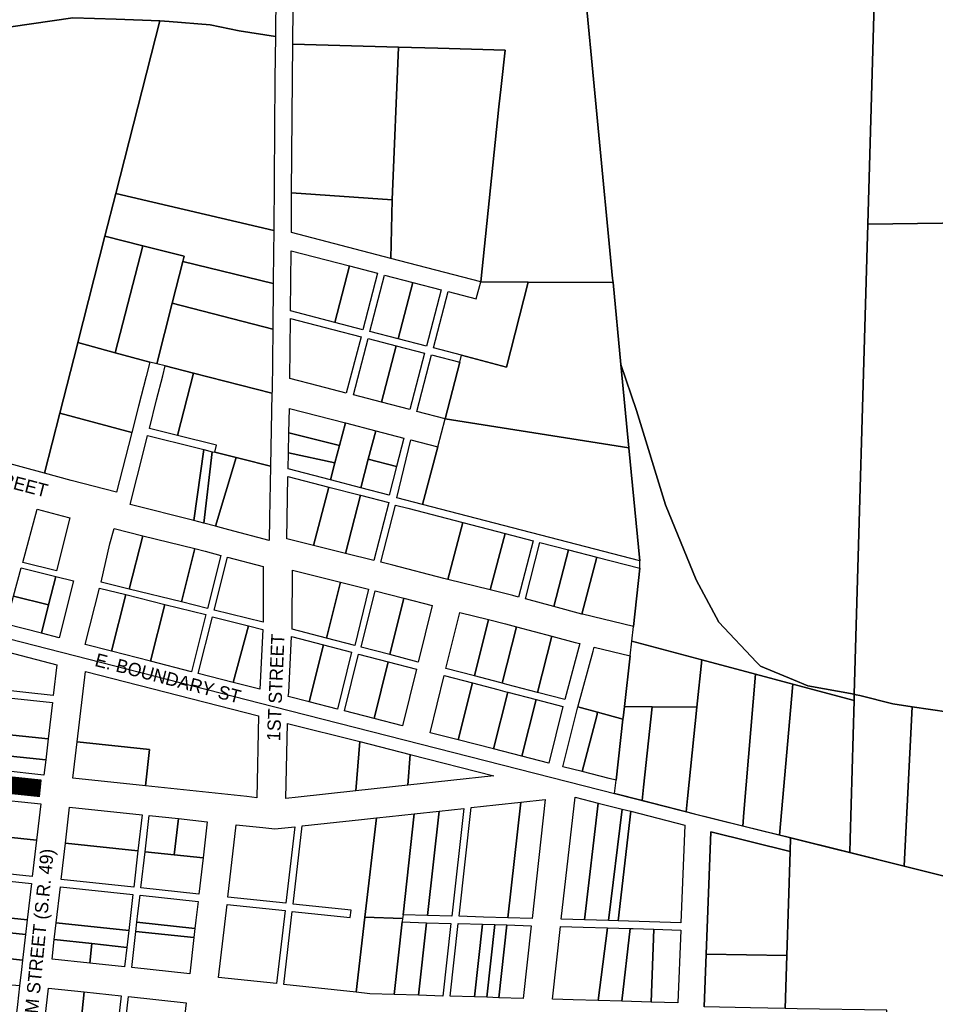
# Model space of a CAD drawing. Header units: feet. Extents: x 1267057 to 1687180, y 157668 to 661817.
# Tile 100 of 157: x 1334519 to 1336593, y 438448 to 440677. Entities that reach past the tile are written whole.
import ezdxf
from ezdxf.enums import TextEntityAlignment as Align

# ---------------------------------------------------------------- set-up
doc = ezdxf.new("R2010")
doc.units = ezdxf.units.FT
doc.header["$MEASUREMENT"] = 0
doc.linetypes.add('DASHED2', pattern=[0.375, 0.25, -0.125])
for name, color, linetype in [('CL-TICK-PI', 1, 'Continuous'), ('mercercounty', 247, 'Continuous'), ('MOT-PHASE 2', 5, 'Continuous')]:
    doc.layers.add(name, color=color, linetype=linetype)
doc.styles.add('Slanted-Normal', font='font31.shx', dxfattribs={"height": 0.14})

msp = doc.modelspace()

# ---------------------------------------------------------------- linework, layer by layer
at = {"layer": 'CL-TICK-PI', "linetype": 'DASHED2', "const_width": 40, "flags": 128}
msp.add_lwpolyline([(1332125.2, 439158.6), (1332368, 439148.6), (1332646.4, 439137.4), (1332905.3, 439111.2), (1334567.1, 438936.9)], dxfattribs=at)
at = {"layer": 'mercercounty'}
for points in [[(1337804.7, 440996.1), (1337783.1, 440164), (1337721.4, 440154.6), (1337664.8, 440154.6), (1337578, 440179.2), (1337472.3, 440213.1), (1337383.6, 440209.3), (1337319.4, 440182.9), (1337253.3, 440132), (1337215.6, 440084.9), (1337189.1, 440047.1), (1337175.9, 439990.6), (1337174, 439918.9), (1337173, 439908.9), (1337164, 439909), (1337173, 440223.8), (1336440, 440214.2), (1336457.4, 440819.5)], [(1336623.5, 439109.4), (1336540.7, 439121.8), (1336497, 439128.3), (1336421.7, 439147.1), (1336413.9, 439149), (1336409.4, 439149.9), (1336440, 440214.2), (1337173, 440223.8)], [(1333832.4, 439445.3), (1335093.8, 439122.5), (1336056.2, 438876.7), (1336085.9, 438869.3), (1336253.6, 438827.6), (1336264.8, 438824.8), (1336264.1, 438794.1), (1336084.7, 438838.7), (1336074.3, 438561.8), (1336069.7, 438441.9)]]:
    msp.add_lwpolyline(points, dxfattribs=at)
for points in [[(1335098.2, 440638.9), (1335016.1, 440651.9), (1334950.3, 440665.9), (1334857.5, 440673.4), (1334836.4, 440674.4), (1334737.8, 440678.8), (1334639.9, 440681.3), (1334363, 440641.7), (1334404.1, 440809.7), (1334454.3, 440809.7), (1334817.3, 440818.7), (1334903.1, 440820.5), (1334902.9, 440832), (1335100.2, 440836.6), (1335098.2, 440638.9)], [(1335880.9, 439896.3), (1335863.1, 440082.2), (1335862.2, 440091.6), (1335793.6, 440804.1), (1336457.4, 440819.5), (1336440, 440214.2), (1336409.4, 439149.9), (1336304.4, 439169.3), (1336271.4, 439182.8), (1336196.9, 439213.2), (1336188.1, 439222.4), (1336102.5, 439313.1), (1336051.5, 439409.3), (1335981.7, 439579.1), (1335916.3, 439792.2), (1335880.9, 439896.3)], [(1335376.9, 440615), (1335138, 440621.8), (1335139.6, 440789), (1335793.6, 440804.1), (1335862.2, 440091.6), (1335863.1, 440082.2), (1335670.8, 440082.7), (1335563.5, 440083.9), (1335604.1, 440479.7), (1335609.4, 440525.7), (1335618.9, 440608.2), (1335466.3, 440612.5), (1335376.9, 440615)], [(1334334.7, 439715.1), (1334304.3, 439723.3), (1334172.5, 439757.5), (1334242.4, 440056.5), (1334221.2, 440061.5), (1334234.1, 440114.6), (1334244.7, 440158), (1334255.3, 440201.3), (1334310.7, 440427.6), (1334363, 440641.7), (1334639.9, 440681.3), (1334737.8, 440678.8), (1334836.4, 440674.4), (1334736.8, 440283.5), (1334712.2, 440187), (1334650.9, 439946), (1334649.9, 439942.3), (1334610.1, 439786.1), (1334575, 439650.3), (1334415.7, 439693.3), (1334451.1, 439833.1), (1334369.6, 439853.2), (1334334.7, 439715.1)], [(1335098.2, 440638.9), (1335097.3, 440544.4), (1335094.7, 440200.1), (1334736.8, 440283.5), (1334836.4, 440674.4), (1334857.5, 440673.4), (1334950.3, 440665.9), (1335016.1, 440651.9), (1335098.2, 440638.9)], [(1335138, 440621.8), (1335376.9, 440615), (1335362.9, 440269.2), (1335134.6, 440285.6), (1335137.3, 440544.1), (1335138, 440621.8)], [(1335563.5, 440083.9), (1335359.9, 440136.7), (1335362.9, 440269.2), (1335376.9, 440615), (1335466.3, 440612.5), (1335618.9, 440608.2), (1335609.4, 440525.7), (1335604.1, 440479.7), (1335563.5, 440083.9)], [(1334888.6, 440130), (1334891.7, 440141.8), (1334891.6, 440141.8), (1334798.2, 440165.3), (1334712.2, 440187), (1334736.8, 440283.5), (1335094.7, 440200.1), (1335094.6, 440194.6), (1335094.3, 440154.1), (1335093.5, 440079.9), (1334888.6, 440130)], [(1335359.9, 440136.7), (1335134.6, 440195.1), (1335134.6, 440285.6), (1335362.9, 440269.2), (1335359.9, 440136.7)], [(1334735.3, 439923.2), (1334650.9, 439946), (1334712.2, 440187), (1334798.2, 440165.3), (1334735.3, 439923.2)], [(1334798.2, 440165.3), (1334891.6, 440141.8), (1334891.7, 440141.8), (1334888.6, 440130), (1334864.5, 440035.3), (1334829.6, 439898.3), (1334813.6, 439902.2), (1334735.3, 439923.2), (1334798.2, 440165.3)], [(1335232.6, 439992), (1335132.8, 440017.9), (1335134.3, 440153.9), (1335265.9, 440119.7), (1335232.6, 439992)], [(1335093.5, 440079.9), (1335092.3, 439976.4), (1334864.5, 440035.3), (1334888.6, 440130), (1335093.5, 440079.9)], [(1335232.6, 439992), (1335265.9, 440119.7), (1335329.8, 440103.2), (1335296.5, 439975.4), (1335232.6, 439992)], [(1335376.3, 439954.7), (1335312.4, 439971.3), (1335345.8, 440099), (1335409.6, 440082.5), (1335376.3, 439954.7)], [(1335376.3, 439954.7), (1335409.6, 440082.5), (1335473.5, 440065.9), (1335440.2, 439938.2), (1335376.3, 439954.7)], [(1335563.5, 440083.9), (1335670.8, 440082.7), (1335621.4, 439890.4), (1335520.1, 439917.5), (1335456.2, 439934), (1335489.5, 440061.7), (1335553.4, 440045.2), (1335563.5, 440083.9)], [(1335880.9, 439896.3), (1335899, 439707.9), (1335482.6, 439773.8), (1335515.9, 439901.5), (1335520.1, 439917.5), (1335621.4, 439890.4), (1335670.8, 440082.7), (1335863.1, 440082.2), (1335880.9, 439896.3)], [(1335092.3, 439976.4), (1335090.7, 439834.4), (1335090.6, 439831.4), (1334912.9, 439877), (1334849, 439893.3), (1334829.6, 439898.3), (1334864.5, 440035.3), (1335092.3, 439976.4)], [(1335132.6, 440000.9), (1335228.4, 439976), (1335292.3, 439959.5), (1335258.9, 439831.7), (1335195.1, 439848.3), (1335131, 439864.9), (1335132.6, 440000.9)], [(1335338.8, 439811), (1335274.9, 439827.6), (1335308.3, 439955.3), (1335372.2, 439938.8), (1335338.8, 439811)], [(1334773, 439742.8), (1334610.1, 439786.1), (1334649.9, 439942.3), (1334650.9, 439946), (1334735.3, 439923.2), (1334813.6, 439902.2), (1334805.3, 439869.7), (1334788, 439802), (1334773, 439742.8)], [(1335338.8, 439811), (1335372.2, 439938.8), (1335436, 439922.2), (1335402.7, 439794.5), (1335338.8, 439811)], [(1335482.6, 439773.8), (1335418.7, 439790.3), (1335452, 439918.1), (1335515.9, 439901.5), (1335482.6, 439773.8)], [(1334876.9, 439735.7), (1334812.9, 439751.6), (1334829.4, 439816.5), (1334843.2, 439870.7), (1334849, 439893.3), (1334912.9, 439877), (1334876.9, 439735.7)], [(1335899, 439707.9), (1335880.9, 439896.3), (1335916.3, 439792.2), (1335981.7, 439579.1), (1336051.5, 439409.3), (1336102.5, 439313.1), (1336188.1, 439222.4), (1336196.9, 439213.2), (1336271.4, 439182.8), (1336304.4, 439169.3), (1336409.4, 439149.9), (1336409.4, 439149.7), (1336409, 439135.5), (1336270.5, 439172.5), (1336185.8, 439195.1), (1336063.9, 439227.6), (1335905.4, 439269.9), (1335909.1, 439303), (1335924, 439435.3), (1335923.6, 439452.4), (1335899, 439707.9)], [(1334876.9, 439735.7), (1334912.9, 439877), (1335090.6, 439831.4), (1335087.2, 439666.5), (1335021.8, 439682.7), (1335009.5, 439685.7), (1334960.8, 439697.8), (1334965.1, 439713.7), (1334876.9, 439735.7)], [(1335128.8, 439742), (1335129.9, 439797.2), (1335256.8, 439764.3), (1335243.4, 439713.1), (1335128.8, 439742)], [(1334575, 439650.3), (1334610.1, 439786.1), (1334773, 439742.8), (1334765.4, 439712.9), (1334738.4, 439607.2), (1334636, 439633.9), (1334575, 439650.3)], [(1335923.6, 439452.4), (1335431.8, 439579.5), (1335465.9, 439709.9), (1335465.9, 439710), (1335482.6, 439773.8), (1335899, 439707.9), (1335923.6, 439452.4)], [(1335233.2, 439673.8), (1335243.4, 439713.1), (1335256.8, 439764.3), (1335325.5, 439746.6), (1335308.6, 439682), (1335291.7, 439617.4), (1335223.1, 439635.2), (1335233.2, 439673.8)], [(1334913.7, 439543), (1334769.1, 439579.6), (1334801, 439704.8), (1334808.8, 439735.6), (1334918, 439708.5), (1334936.6, 439703.8), (1334913.7, 439543)], [(1335233.2, 439673.8), (1335127.8, 439696.6), (1335128.8, 439742), (1335243.4, 439713.1), (1335233.2, 439673.8)], [(1335308.6, 439682), (1335325.5, 439746.6), (1335389.5, 439730), (1335372.7, 439665.4), (1335308.6, 439682)], [(1335465.9, 439710), (1335465.9, 439709.9), (1335431.8, 439579.5), (1335373.7, 439594.5), (1335405.3, 439725.8), (1335465.9, 439710)], [(1334936, 439537.3), (1334913.7, 439543), (1334936.6, 439703.8), (1334955.2, 439699.2), (1334936, 439537.3)], [(1334936, 439537.3), (1334955.2, 439699.2), (1334960.8, 439697.8), (1335009.5, 439685.7), (1334962.3, 439530.4), (1334936, 439537.3)], [(1334962.3, 439530.4), (1335009.5, 439685.7), (1335021.8, 439682.7), (1335087.2, 439666.5), (1335084.7, 439548.9), (1335084.1, 439498), (1334992.6, 439522.4), (1334976.2, 439526.7), (1334962.3, 439530.4)], [(1335233.2, 439673.8), (1335223.1, 439635.2), (1335127, 439660), (1335127.8, 439696.6), (1335233.2, 439673.8)], [(1335308.6, 439682), (1335372.7, 439665.4), (1335355.8, 439600.9), (1335291.9, 439617.4), (1335291.7, 439617.4), (1335308.6, 439682)], [(1335185, 439486.7), (1335124.1, 439501.8), (1335124.7, 439548.2), (1335126.7, 439642.9), (1335219.5, 439618.9), (1335185, 439486.7)], [(1335219.5, 439618.9), (1335291.1, 439600.4), (1335256.8, 439469), (1335185, 439486.7), (1335219.5, 439618.9)], [(1335291.1, 439600.4), (1335355, 439583.8), (1335320.9, 439453.1), (1335256.8, 439469), (1335291.1, 439600.4)], [(1334602.4, 439429.1), (1334526, 439448), (1334558.6, 439569.3), (1334615.3, 439554), (1334633, 439549.6), (1334602.4, 439429.1)], [(1335489, 439410), (1335479.7, 439412.3), (1335364.6, 439442), (1335336.9, 439449.1), (1335370.6, 439578.3), (1335398.3, 439571.1), (1335522.6, 439539), (1335489, 439410)], [(1334798.1, 439508.8), (1334767.5, 439388.2), (1334703.6, 439404), (1334723.7, 439490.2), (1334732.9, 439525), (1334798.1, 439508.8)], [(1335585.1, 439386.2), (1335489, 439410), (1335522.6, 439539), (1335618.5, 439514.2), (1335585.1, 439386.2)], [(1334916.2, 439479.7), (1334885.7, 439359), (1334767.5, 439388.2), (1334798.1, 439508.8), (1334916.2, 439479.7)], [(1335618.5, 439514.2), (1335682.4, 439497.7), (1335649.1, 439370), (1335636.2, 439373.5), (1335585.1, 439386.2), (1335618.5, 439514.2)], [(1334885.7, 439359), (1334916.2, 439479.7), (1334939.3, 439474), (1334975.1, 439464.4), (1334944.7, 439344.4), (1334885.7, 439359)], [(1335762.3, 439477.1), (1335728.7, 439348.6), (1335665, 439365.8), (1335697.3, 439493.9), (1335762.3, 439477.1)], [(1334989.8, 439460.5), (1335070.7, 439438.9), (1335070.5, 439313.3), (1334959.5, 439340.7), (1334989.8, 439460.5)], [(1335762.3, 439477.1), (1335826.2, 439460.5), (1335792.5, 439331.5), (1335728.7, 439348.6), (1335762.3, 439477.1)], [(1335826.2, 439460.5), (1335924, 439435.3), (1335909.1, 439303), (1335793.7, 439331.2), (1335792.5, 439331.5), (1335826.2, 439460.5)], [(1334584.7, 439352.5), (1334505.5, 439372.1), (1334522.7, 439435.9), (1334600.9, 439416.5), (1334584.7, 439352.5)], [(1334584.7, 439352.5), (1334600.9, 439416.5), (1334640.9, 439406.6), (1334608.3, 439277.7), (1334568.3, 439287.9), (1334584.7, 439352.5)], [(1335245.4, 439403.8), (1335214.1, 439277), (1335136, 439297.4), (1335136.4, 439306.7), (1335136.7, 439430.7), (1335245.4, 439403.8)], [(1334727.2, 439247.3), (1334667.8, 439262.5), (1334700.2, 439390.5), (1334759.7, 439375.6), (1334727.2, 439247.3)], [(1335245.4, 439403.8), (1335309.5, 439388), (1335278, 439260.4), (1335214.1, 439277), (1335245.4, 439403.8)], [(1334584.7, 439352.5), (1334568.3, 439287.9), (1334488.4, 439308.4), (1334505.5, 439372.1), (1334584.7, 439352.5)], [(1334727.2, 439247.3), (1334759.7, 439375.6), (1334848.2, 439353.4), (1334815.6, 439224.6), (1334727.2, 439247.3)], [(1335389.4, 439367.5), (1335357.8, 439239.6), (1335292.6, 439256.6), (1335324.1, 439384.3), (1335389.4, 439367.5)], [(1334848.2, 439353.4), (1334941.1, 439330.2), (1334908.4, 439200.9), (1334815.6, 439224.6), (1334848.2, 439353.4)], [(1335357.8, 439239.6), (1335389.4, 439367.5), (1335453.3, 439351), (1335421.7, 439222.9), (1335357.8, 439239.6)], [(1335002.9, 439176.7), (1334923.1, 439197.1), (1334955.5, 439325.1), (1335037.5, 439304.8), (1335002.9, 439176.7)], [(1335580.8, 439319.2), (1335548.9, 439191.5), (1335484.6, 439208.3), (1335516, 439335.3), (1335580.8, 439319.2)], [(1335037.5, 439304.8), (1335069.8, 439296.8), (1335062.8, 439161.4), (1335002.9, 439176.7), (1335037.5, 439304.8)], [(1335580.8, 439319.2), (1335619.6, 439309.6), (1335644.7, 439302.9), (1335612.3, 439175), (1335606.4, 439176.5), (1335548.9, 439191.5), (1335580.8, 439319.2)], [(1335724.4, 439281.4), (1335691.8, 439154.3), (1335622.4, 439172.4), (1335612.3, 439175), (1335644.7, 439302.9), (1335724.4, 439281.4)], [(1335175.1, 439132.7), (1335127.1, 439144.9), (1335128.5, 439154.1), (1335135.1, 439280.6), (1335206.9, 439261.8), (1335175.1, 439132.7)], [(1335691.8, 439154.3), (1335724.4, 439281.4), (1335777.4, 439267.2), (1335788.2, 439264.6), (1335785.9, 439256.3), (1335753.8, 439138.2), (1335691.8, 439154.3)], [(1334470.8, 439160.6), (1334431.1, 439164.8), (1334441.9, 439258.4), (1334490.8, 439245.9), (1334603.2, 439216.8), (1334595.1, 439147.4), (1334470.8, 439160.6)], [(1335175.1, 439132.7), (1335206.9, 439261.8), (1335270.8, 439245.2), (1335239, 439116.3), (1335175.1, 439132.7)], [(1335828, 439109.2), (1335783.5, 439121.4), (1335783.9, 439123.2), (1335784, 439123.6), (1335817.7, 439247.5), (1335820.3, 439256.7), (1335901.7, 439236.9), (1335888.8, 439122), (1335885.9, 439096.6), (1335885.5, 439093.4), (1335828, 439109.2)], [(1335888.8, 439122), (1335901.7, 439236.9), (1335905.4, 439269.9), (1336063.9, 439227.6), (1336053, 439120.6), (1335952, 439121.5), (1335888.8, 439122)], [(1334470.8, 439160.6), (1334473.7, 439185.4), (1334483.7, 439184.4), (1334490.8, 439245.9), (1334603.2, 439216.8), (1334595.1, 439147.4), (1334470.8, 439160.6)], [(1335353.8, 439223.6), (1335322, 439095.1), (1335255, 439112.3), (1335286.8, 439241), (1335353.8, 439223.6)], [(1335353.8, 439223.6), (1335417.7, 439207), (1335386, 439078.8), (1335322, 439095.1), (1335353.8, 439223.6)], [(1336063.9, 439227.6), (1336185.8, 439195.1), (1336159.5, 438881.9), (1336157, 438851.6), (1336078.6, 438871.2), (1336053.8, 438877.3), (1336029, 438883.7), (1336032, 438913.9), (1336053, 439120.6), (1336063.9, 439227.6)], [(1334804, 438942.7), (1334639.9, 438960.1), (1334649.4, 439042.1), (1334668, 439201.4), (1335060.3, 439101.3), (1335056.2, 438915.8), (1335033.8, 438918.2), (1334804, 438942.7)], [(1334804, 438942.7), (1334813.5, 439024.6), (1334649.4, 439042.1), (1334668, 439201.4), (1335060.3, 439101.3), (1335056.2, 438915.8), (1335033.8, 438918.2), (1334804, 438942.7)], [(1335544.8, 439175.5), (1335512.5, 439046.5), (1335448.6, 439062.8), (1335480.6, 439192.3), (1335544.8, 439175.5)], [(1336270.5, 439172.5), (1336240.3, 438830.9), (1336240.3, 438830.9), (1336157, 438851.6), (1336159.5, 438881.9), (1336185.8, 439195.1), (1336270.5, 439172.5)], [(1335592.5, 439026.1), (1335512.5, 439046.5), (1335544.8, 439175.5), (1335602.4, 439160.5), (1335618.3, 439156.4), (1335625.1, 439154.6), (1335592.5, 439026.1)], [(1336399.2, 438791.4), (1336253.6, 438827.6), (1336240.3, 438830.9), (1336270.5, 439172.5), (1336409, 439135.5), (1336400, 438822.1), (1336399.2, 438791.4)], [(1334583.7, 439049), (1334578.2, 439001.3), (1334574.2, 438967.1), (1334479.8, 438977.1), (1334410.2, 438984.5), (1334419.7, 439066.5), (1334429.2, 439148.4), (1334593.2, 439131), (1334583.7, 439049)], [(1334419.7, 439066.5), (1334429.2, 439148.4), (1334593.2, 439131), (1334583.7, 439049), (1334489.3, 439059.1), (1334419.7, 439066.5)], [(1335625.1, 439154.6), (1335689.3, 439137.9), (1335656.4, 439009.8), (1335592.5, 439026.1), (1335625.1, 439154.6)], [(1336522.2, 438760.8), (1336399.2, 438791.4), (1336400, 438822.1), (1336409, 439135.5), (1336409.4, 439149.7), (1336409.4, 439149.9), (1336413.9, 439149), (1336421.7, 439147.1), (1336497, 439128.3), (1336540.7, 439121.8), (1336523.8, 438791.3), (1336522.2, 438760.8)], [(1335656.4, 439009.8), (1335689.3, 439137.9), (1335749.6, 439122.2), (1335717.5, 438994.2), (1335656.4, 439009.8)], [(1335783.5, 439121.4), (1335828, 439109.2), (1335826, 439101.3), (1335793.1, 438974.9), (1335749.5, 438986), (1335783.5, 439121.4)], [(1335885.5, 439093.4), (1335870, 438955.2), (1335853.9, 438959.3), (1335793.1, 438974.9), (1335826, 439101.3), (1335828, 439109.2), (1335885.5, 439093.4)], [(1335952, 439121.5), (1335932, 438939.4), (1335928.7, 438909.3), (1335866.6, 438925.1), (1335870, 438955.2), (1335885.5, 439093.4), (1335885.9, 439096.6), (1335888.8, 439122), (1335952, 439121.5)], [(1335928.7, 438909.3), (1335932, 438939.4), (1335952, 439121.5), (1336053, 439120.6), (1336032, 438913.9), (1336029, 438883.7), (1335928.7, 438909.3)], [(1336718.9, 438711.8), (1336522.2, 438760.8), (1336523.8, 438791.3), (1336540.7, 439121.8), (1336623.5, 439109.4), (1336721.6, 439107.6), (1336724.6, 439108.5), (1336719.4, 438742.6), (1336718.9, 438711.8)], [(1335280.2, 438931.4), (1335149.8, 438917.2), (1335122.1, 438914.2), (1335125.9, 439084.1), (1335289.2, 439042.9), (1335280.2, 438931.4)], [(1335289.2, 439042.9), (1335403.2, 439013.8), (1335593, 438965.4), (1335398.5, 438944.2), (1335280.2, 438931.4), (1335149.8, 438917.2), (1335122.1, 438914.2), (1335125.9, 439084.1), (1335289.2, 439042.9)], [(1334583.7, 439049), (1334578.2, 439001.3), (1334483.8, 439011.5), (1334489.3, 439059.1), (1334583.7, 439049)], [(1334649.4, 439042.1), (1334813.5, 439024.6), (1334804, 438942.7), (1334639.9, 438960.1), (1334649.4, 439042.1)], [(1335398.5, 438944.2), (1335280.2, 438931.4), (1335289.2, 439042.9), (1335403.2, 439013.8), (1335398.5, 438944.2)], [(1334479.8, 438977.1), (1334483.8, 439011.5), (1334578.2, 439001.3), (1334574.2, 438967.1), (1334479.8, 438977.1)], [(1335398.5, 438944.2), (1335403.2, 439013.8), (1335593, 438965.4), (1335398.5, 438944.2)], [(1334557.2, 438819.6), (1334547.7, 438737.6), (1334383.6, 438755), (1334393.1, 438837), (1334395.6, 438861.9), (1334402.6, 438919), (1334449.1, 438914), (1334566.7, 438901.5), (1334557.2, 438819.6)], [(1334449.1, 438914), (1334566.7, 438901.5), (1334557.2, 438819.6), (1334393.1, 438837), (1334395.6, 438861.9), (1334442.8, 438856.9), (1334449.1, 438914)], [(1335624.6, 438644), (1335569.4, 438645.6), (1335514.2, 438647.2), (1335541.9, 438893.4), (1335597.9, 438899.5), (1335653.9, 438905.6), (1335709.5, 438911.6), (1335679.7, 438642.4), (1335624.6, 438644)], [(1335624.6, 438644), (1335569.4, 438645.6), (1335514.2, 438647.2), (1335541.9, 438893.4), (1335597.9, 438899.5), (1335653.9, 438905.6), (1335624.6, 438644)], [(1335624.6, 438644), (1335653.9, 438905.6), (1335709.5, 438911.6), (1335679.7, 438642.4), (1335624.6, 438644)], [(1335829.4, 438903.7), (1335798.1, 438639.1), (1335745.9, 438640.5), (1335777, 438917), (1335829.4, 438903.7)], [(1335798.1, 438639.1), (1335745.9, 438640.5), (1335777, 438917), (1335829.4, 438903.7), (1335883.5, 438889.9), (1335903, 438884.9), (1336025.3, 438853.6), (1336016.9, 438632.7), (1335874.8, 438636.8), (1335852.7, 438637.4), (1335798.1, 438639.1)], [(1335852.7, 438637.4), (1335798.1, 438639.1), (1335829.4, 438903.7), (1335883.5, 438889.9), (1335852.7, 438637.4)], [(1334786.9, 438795.1), (1334777.4, 438713.2), (1334613.3, 438730.6), (1334622.8, 438812.6), (1334632.3, 438894.5), (1334796.4, 438877.1), (1334786.9, 438795.1)], [(1334786.9, 438795.1), (1334622.8, 438812.6), (1334632.3, 438894.5), (1334796.4, 438877.1), (1334786.9, 438795.1)], [(1335440.7, 438632.8), (1335495.8, 438631.2), (1335477.4, 438466.7), (1335422.2, 438468.3), (1335367.1, 438469.9), (1335311.9, 438471.5), (1335281.4, 438475.4), (1335117.3, 438493.1), (1335136.5, 438658.4), (1335267.7, 438644.5), (1335269.6, 438660.9), (1335138.4, 438674.8), (1335158.9, 438851.8), (1335293.4, 438866.4), (1335327.1, 438870.1), (1335357, 438873.3), (1335413, 438879.4), (1335469, 438885.5), (1335525.1, 438891.6), (1335497.7, 438647.7), (1335442.5, 438649.3), (1335387.4, 438650.9), (1335386.4, 438642.6), (1335385.5, 438634.4), (1335440.7, 438632.8)], [(1335301, 438644.9), (1335327.1, 438870.1), (1335357, 438873.3), (1335413, 438879.4), (1335387.4, 438650.9), (1335386.4, 438642.6), (1335301, 438644.9)], [(1335442.5, 438649.3), (1335387.4, 438650.9), (1335413, 438879.4), (1335469, 438885.5), (1335442.5, 438649.3)], [(1335442.5, 438649.3), (1335469, 438885.5), (1335525.1, 438891.6), (1335497.7, 438647.7), (1335442.5, 438649.3)], [(1335874.8, 438636.8), (1335852.7, 438637.4), (1335883.5, 438889.9), (1335903, 438884.9), (1335874.8, 438636.8)], [(1335874.8, 438636.8), (1335903, 438884.9), (1336025.3, 438853.6), (1336016.9, 438632.7), (1335874.8, 438636.8)], [(1334803.3, 438793.4), (1334812.8, 438875.3), (1334879, 438868.3), (1334944, 438861.4), (1334934.5, 438779.4), (1334925.1, 438697.5), (1334793.8, 438711.4), (1334803.3, 438793.4)], [(1334803.3, 438793.4), (1334812.8, 438875.3), (1334879, 438868.3), (1334868.7, 438786.4), (1334803.3, 438793.4)], [(1334934.5, 438779.4), (1334868.7, 438786.4), (1334879, 438868.3), (1334944, 438861.4), (1334934.5, 438779.4)], [(1335327.1, 438870.1), (1335301, 438644.9), (1335281.4, 438475.4), (1335117.3, 438493.1), (1335136.5, 438658.4), (1335267.7, 438644.5), (1335269.6, 438660.9), (1335138.4, 438674.8), (1335158.9, 438851.8), (1335293.4, 438866.4), (1335327.1, 438870.1)], [(1334557.2, 438819.6), (1334547.7, 438737.6), (1334383.6, 438755), (1334393.1, 438837), (1334557.2, 438819.6)], [(1335009.7, 438854.4), (1335031.8, 438852.1), (1335070, 438848), (1335096.7, 438845.2), (1335142, 438850), (1335121.9, 438676.6), (1334990.7, 438690.5), (1335009.7, 438854.4)], [(1336074.3, 438561.8), (1336084.7, 438838.7), (1336264.1, 438794.1), (1336256.5, 438558.2), (1336074.3, 438561.8)], [(1334786.9, 438795.1), (1334777.4, 438713.2), (1334613.3, 438730.6), (1334622.8, 438812.6), (1334786.9, 438795.1)], [(1336547.9, 438052), (1336470.3, 438053.3), (1336477.1, 438244.8), (1336483.3, 438434.7), (1336279.7, 438437.6), (1336252.7, 438438.2), (1336256.5, 438558.2), (1336264.1, 438794.1), (1336264.8, 438824.8), (1336728.5, 438709.5), (1336727.6, 438678.8), (1336709.2, 438049.2), (1336673.3, 438049.8), (1336547.9, 438052)], [(1334803.3, 438793.4), (1334868.7, 438786.4), (1334934.5, 438779.4), (1334925.1, 438697.5), (1334793.8, 438711.4), (1334803.3, 438793.4)], [(1334532.4, 438605.9), (1334525.7, 438547.8), (1334523.2, 438526.5), (1334519, 438489.9), (1334514, 438447.3), (1334504.7, 438366.6), (1334338.9, 438369.4), (1334261.9, 438370.6), (1334156.5, 438371.7), (1334169.6, 438485.3), (1334180.9, 438583), (1334185.7, 438624.6), (1334191.7, 438675.9), (1334201.2, 438757.8), (1334365.5, 438740.4), (1334355.8, 438658.4), (1334346.3, 438576.5), (1334362.7, 438574.7), (1334368.4, 438623.7), (1334372.2, 438656.7), (1334381.7, 438738.7), (1334545.8, 438721.2), (1334536.3, 438639.3), (1334532.4, 438605.9)], [(1334536.3, 438639.3), (1334372.2, 438656.7), (1334381.7, 438738.7), (1334545.8, 438721.2), (1334536.3, 438639.3)], [(1334677.8, 438541.2), (1334592.4, 438550.3), (1334597.6, 438594.8), (1334601.9, 438632.3), (1334611.4, 438714.2), (1334775.5, 438696.8), (1334766, 438614.8), (1334761.5, 438576.4), (1334756.5, 438532.9), (1334677.8, 438541.2)], [(1334766, 438614.8), (1334601.9, 438632.3), (1334611.4, 438714.2), (1334775.5, 438696.8), (1334766, 438614.8)], [(1334916, 438619.6), (1334913.7, 438599.1), (1334904.2, 438517.2), (1334772.9, 438531.1), (1334782.4, 438613.1), (1334784.8, 438633.6), (1334787.1, 438653.7), (1334791.9, 438695), (1334923.2, 438681.1), (1334918.2, 438638.5), (1334916, 438619.6)], [(1334916, 438619.6), (1334784.8, 438633.6), (1334787.1, 438653.7), (1334791.9, 438695), (1334923.2, 438681.1), (1334918.2, 438638.5), (1334916, 438619.6)], [(1334532.4, 438605.9), (1334368.4, 438623.7), (1334372.2, 438656.7), (1334536.3, 438639.3), (1334532.4, 438605.9)], [(1334988.8, 438674.1), (1335120.1, 438660.2), (1335100.9, 438494.8), (1334969.7, 438509), (1334988.8, 438674.1)], [(1334597.6, 438594.8), (1334601.9, 438632.3), (1334766, 438614.8), (1334761.5, 438576.4), (1334682.7, 438585.5), (1334597.6, 438594.8)], [(1334913.7, 438599.1), (1334782.4, 438613.1), (1334784.8, 438633.6), (1334916, 438619.6), (1334913.7, 438599.1)], [(1335386.4, 438642.6), (1335385.5, 438634.4), (1335367.1, 438469.9), (1335311.9, 438471.5), (1335281.4, 438475.4), (1335301, 438644.9), (1335386.4, 438642.6)], [(1335385.5, 438634.4), (1335440.7, 438632.8), (1335422.2, 438468.3), (1335367.1, 438469.9), (1335385.5, 438634.4)], [(1335422.2, 438468.3), (1335440.7, 438632.8), (1335495.8, 438631.2), (1335477.4, 438466.7), (1335422.2, 438468.3)], [(1334525.7, 438547.8), (1334361.7, 438565.9), (1334362.7, 438574.7), (1334368.4, 438623.7), (1334532.4, 438605.9), (1334525.7, 438547.8)], [(1334913.7, 438599.1), (1334904.2, 438517.2), (1334772.9, 438531.1), (1334782.4, 438613.1), (1334913.7, 438599.1)], [(1335549.1, 438464.6), (1335494, 438466.7), (1335512.4, 438630.7), (1335567.6, 438629.1), (1335549.1, 438464.6)], [(1335604.3, 438463), (1335577.1, 438463.8), (1335549.1, 438464.6), (1335494, 438466.7), (1335512.4, 438630.7), (1335567.6, 438629.1), (1335595.7, 438628.3), (1335622.7, 438627.6), (1335677.9, 438626), (1335659.4, 438461.4), (1335604.3, 438463)], [(1335577.1, 438463.8), (1335549.1, 438464.6), (1335567.6, 438629.1), (1335595.7, 438628.3), (1335577.1, 438463.8)], [(1335577.1, 438463.8), (1335595.7, 438628.3), (1335622.7, 438627.6), (1335604.3, 438463), (1335577.1, 438463.8)], [(1335604.3, 438463), (1335622.7, 438627.6), (1335677.9, 438626), (1335659.4, 438461.4), (1335604.3, 438463)], [(1335829.3, 438456.5), (1335773, 438458.1), (1335725.6, 438459.5), (1335744.1, 438624.1), (1335795.1, 438622.6), (1335850.7, 438621), (1335829.3, 438456.5)], [(1335850.7, 438621), (1335901.7, 438619.5), (1335909, 438619.3), (1335955.3, 438617.9), (1336016.3, 438616.2), (1336010, 438451.3), (1335949.1, 438453.1), (1335882.8, 438455), (1335829.3, 438456.5), (1335773, 438458.1), (1335725.6, 438459.5), (1335744.1, 438624.1), (1335795.1, 438622.6), (1335850.7, 438621)], [(1335829.3, 438456.5), (1335850.7, 438621), (1335901.7, 438619.5), (1335882.8, 438455), (1335829.3, 438456.5)], [(1335955.3, 438617.9), (1335949.1, 438453.1), (1335882.8, 438455), (1335901.7, 438619.5), (1335909, 438619.3), (1335955.3, 438617.9)], [(1335949.1, 438453.1), (1335955.3, 438617.9), (1336016.3, 438616.2), (1336010, 438451.3), (1335949.1, 438453.1)], [(1334682.7, 438585.5), (1334677.8, 438541.2), (1334592.4, 438550.3), (1334597.6, 438594.8), (1334682.7, 438585.5)], [(1334519, 438489.9), (1334354.5, 438504), (1334361.7, 438565.9), (1334525.7, 438547.8), (1334523.2, 438526.5), (1334519, 438489.9)], [(1334677.8, 438541.2), (1334682.7, 438585.5), (1334761.5, 438576.4), (1334756.5, 438532.9), (1334677.8, 438541.2)], [(1336256.5, 438558.2), (1336252.7, 438438.2), (1336174.7, 438439.8), (1336069.7, 438441.9), (1336074.3, 438561.8), (1336256.5, 438558.2)], [(1334577.2, 438419.2), (1334584.8, 438484.8), (1334665.1, 438476.2), (1334748.9, 438467.3), (1334741.3, 438401.8), (1334733.7, 438336.2), (1334569.6, 438353.6), (1334577.2, 438419.2)], [(1334665.1, 438476.2), (1334658.2, 438410.6), (1334577.2, 438419.2), (1334584.8, 438484.8), (1334665.1, 438476.2)], [(1334665.1, 438476.2), (1334748.9, 438467.3), (1334741.3, 438401.8), (1334658.2, 438410.6), (1334665.1, 438476.2)], [(1334757.7, 438400), (1334765.3, 438465.6), (1334896.6, 438451.6), (1334889, 438386.1), (1334881.4, 438320.5), (1334750.1, 438334.4), (1334757.7, 438400)], [(1334889, 438386.1), (1334757.7, 438400), (1334765.3, 438465.6), (1334896.6, 438451.6), (1334889, 438386.1)]]:
    msp.add_lwpolyline(points, close=True, dxfattribs=at)

# ---------------------------------------------------------------- texts
at = {"layer": 'MOT-PHASE 2', "style": 'Slanted-Normal'}
for s, rotation, p in [('BROADWAY STREET', 345.379, (1334386.6, 439660.8)), ('1ST STREET', 87.6126, (1335099.1, 439165.6)), ('E. BOUNDARY ST', 345.379, (1334855.1, 439186.2)), ('S. ELM STREET (S.R. 49)', 84.3802, (1334558.9, 438565))]:
    msp.add_text(s, height=30, rotation=rotation, dxfattribs=at).set_placement(p, align=Align.MIDDLE_CENTER)

doc.saveas('drawing.dxf')
